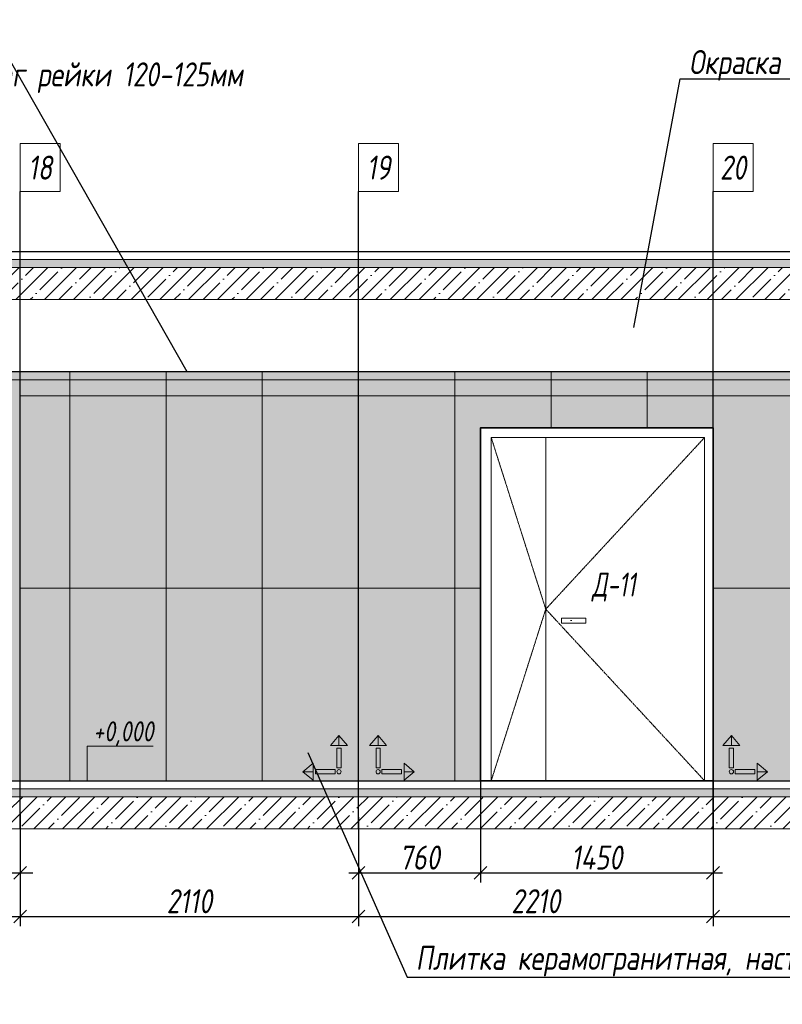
# Model space of a CAD drawing. Header units: millimetres. Extents: x -521669 to 178656, y -69521 to 560843.
# Tile 41 of 256: x -378878 to -374123, y 519117 to 525257. Entities that reach past the tile are written whole.
import ezdxf
from ezdxf import colors
from ezdxf.entities.mleader import LeaderData, LeaderLine
from ezdxf.math import Vec2, Vec3

# ---------------------------------------------------------------- set-up
doc = ezdxf.new("R2010")
doc.units = ezdxf.units.MM
doc.linetypes.add('( Hidden )', pattern=[0.375, 0.25, -0.125])
doc.linetypes.add('DASHDOT', pattern=[25.4, 12.7, -6.35, 0, -6.35])
doc.layers.get('Defpoints').update_dxf_attribs({"color": 31})
for name, color, linetype, lineweight in [('A-DETL-GENF', 7, 'Continuous', 5), ('dim_obm', 94, 'Continuous', 9), ('dim_pot', 183, 'Continuous', 9), ('dim_razv', 93, 'DASHDOT', 9), ('Двери', 7, 'Continuous', 5), ('Отделка стен', 253, 'Continuous', 0)]:
    doc.layers.add(name, color=color, linetype=linetype, lineweight=lineweight)
doc.layers.add('pol', color=7, linetype='Continuous', lineweight=15, true_color=0x738991)
doc.styles.add('fl_iso paper', font='isocpeur.ttf', dxfattribs={"width": 0.8, "oblique": 10})
doc.styles.add('In tre', font='isocpeur.ttf', dxfattribs={"width": 0.8, "oblique": 10})
doc.dimstyles.new('In tre 1_50', dxfattribs={"dimtxt": 150, "dimasz": 80, "dimexe": 60, "dimexo": 10, "dimgap": 20, "dimtad": 1, "dimdec": 0, "dimrnd": 5, "dimzin": 0, "dimdsep": 46, "dimtxsty": 'fl_iso paper', "dimblk": 'OBLIQUE', "dimcen": 0, "dimdle": 60, "dimadec": 0, "dimazin": 0, "dimtfac": 1, "dimtdec": 0, "dimtofl": 0, "dimtmove": 1, "dimatfit": 1, "dimfxl": 40, "dimtolj": 1, "dimtzin": 0, "dimarcsym": 1})
pattern_1 = [(352.5, (-495938.15, 509370.7), (100.42605, 107.2144), [0, -115.824, 0, -129.54, 0, -123.825]), (322.5, (-495938.15, 509370.7), (247.41986, 56.70328), [0, -62.484, 0, -104.394, 0, -40.005]), (282.5, (-496004.42, 509436.97), (168.0997, -167.48995), [0, -38.1, 0, -137.16, 0, -179.07]), (272.5, (-496004.42, 509436.97), (209.26523, -114.68433), [0, -19.05, 0, -89.916, 0, -102.87])]

# ---------------------------------------------------------------- blocks, each defined once
blk = doc.blocks.new('*U12265')
at = {"layer": 'A-DETL-GENF'}
h = blk.add_hatch(dxfattribs=at)
h.set_pattern_fill('ANSI35', color=256, scale=10, style=0)
h.set_pattern_definition([(45, (9262.95, 8e-11), (-44.9013, 44.9013), []), (45, (9307.85, 8e-11), (-44.9013, 44.9013), [79.375, -15.875, 0, -15.875])])
h.paths.add_polyline_path([(0, -100), (9683.4, -100), (9683.4, -50), (0, -50)])
h = blk.add_hatch(dxfattribs=at)
h.set_pattern_fill('ANSI35', color=256, scale=20, style=0)
h.set_pattern_definition([(45, (9262.95, 8e-11), (-89.8026, 89.8026), []), (45, (9352.75, 8e-11), (-89.8026, 89.8026), [158.75, -31.75, 0, -31.75])])
h.paths.add_polyline_path([(0, -300), (9683.4, -300), (9683.4, -100), (0, -100)])
at = {"lineweight": 13}
blk.add_lwpolyline([(0, -50), (9683.4, -50), (9683.4, 0), (0, 0)], close=True, dxfattribs=at)
at = {"lineweight": 30}
blk.add_lwpolyline([(0, 0), (9683.4, 0)], dxfattribs=at)
at = {"layer": 'A-DETL-GENF'}
for points in [[(0, -100), (9683.4, -100), (9683.4, -50), (0, -50)], [(0, -300), (9683.4, -300), (9683.4, -100), (0, -100)]]:
    blk.add_lwpolyline(points, close=True, dxfattribs=at)
blk = doc.blocks.new('_Oblique')
at = {"color": 0, "linetype": 'ByBlock', "lineweight": -2}
blk.add_line((-0.5, -0.5), (0.5, 0.5), dxfattribs=at)
blk = doc.blocks.new('*D12346')
at = {"layer": 'Defpoints', "color": 0, "linetype": 'ByBlock', "transparency": 16777216}
for p in [(-376004.8, 520534.5), (-374554.8, 520570.5), (-374554.8, 519936.8)]:
    blk.add_point(p, dxfattribs=at)
at = {"layer": 'dim_razv', "color": 0, "linetype": 'ByBlock', "lineweight": -2, "transparency": 16777216}
for p, q in [((-376004.8, 520524.5), (-376004.8, 519876.8)), ((-374554.8, 520560.5), (-374554.8, 519876.8)), ((-376064.8, 519936.8), (-374494.8, 519936.8))]:
    blk.add_line(p, q, dxfattribs=at)
at = {"layer": 'dim_razv', "color": 0, "linetype": 'ByBlock', "lineweight": -2, "transparency": 16777216, "xscale": 80, "yscale": 80, "zscale": 80, "rotation": 180}
blk.add_blockref('_Oblique', (-376004.8, 519936.8), dxfattribs=at)
at = {"layer": 'dim_razv', "color": 0, "linetype": 'ByBlock', "lineweight": -2, "transparency": 16777216, "xscale": 80, "yscale": 80, "zscale": 80}
blk.add_blockref('_Oblique', (-374554.8, 519936.8), dxfattribs=at)
at = {"layer": 'dim_razv', "color": 0, "linetype": 'ByBlock', "transparency": 16777216, "insert": (-375279.8, 520031.8), "char_height": 150, "attachment_point": 5, "style": 'fl_iso paper'}
blk.add_mtext('\\A1;1450', dxfattribs=at)
blk = doc.blocks.new('*D12312')
at = {"layer": 'Defpoints', "color": 0, "linetype": 'ByBlock', "transparency": 16777216}
for p in [(-378979.8, 520639.9), (-378874.8, 520314.8), (-378874.8, 519936.8)]:
    blk.add_point(p, dxfattribs=at)
at = {"layer": 'dim_razv', "color": 0, "linetype": 'ByBlock', "lineweight": -2, "transparency": 16777216}
for p, q in [((-378979.8, 520629.9), (-378979.8, 519876.8)), ((-378874.8, 520304.8), (-378874.8, 519876.8)), ((-378927.3, 519936.8), (-379329, 519716.8)), ((-378979.8, 519936.8), (-379059.8, 519936.8)), ((-378979.8, 519936.8), (-378874.8, 519936.8)), ((-378874.8, 519936.8), (-378794.8, 519936.8)), ((-379329, 519716.8), (-379599.5, 519716.8))]:
    blk.add_line(p, q, dxfattribs=at)
at = {"layer": 'dim_razv', "color": 0, "linetype": 'ByBlock', "lineweight": -2, "transparency": 16777216, "xscale": 80, "yscale": 80, "zscale": 80}
blk.add_blockref('_Oblique', (-378979.8, 519936.8), dxfattribs=at)
at = {"layer": 'dim_razv', "color": 0, "linetype": 'ByBlock', "lineweight": -2, "transparency": 16777216, "xscale": 80, "yscale": 80, "zscale": 80, "rotation": 180}
blk.add_blockref('_Oblique', (-378874.8, 519936.8), dxfattribs=at)
at = {"layer": 'dim_razv', "color": 0, "linetype": 'ByBlock', "transparency": 16777216, "insert": (-379464.2, 519811.8), "char_height": 150, "attachment_point": 5, "style": 'fl_iso paper'}
blk.add_mtext('\\A1;105', dxfattribs=at)
blk = doc.blocks.new('*D12367')
at = {"layer": 'Defpoints', "color": 0, "linetype": 'ByBlock', "transparency": 16777216}
for p in [(-376764.8, 520292.7), (-374554.8, 520211), (-374554.8, 519664.4)]:
    blk.add_point(p, dxfattribs=at)
at = {"layer": 'dim_razv', "color": 0, "linetype": 'ByBlock', "lineweight": -2, "transparency": 16777216}
for p, q in [((-376764.8, 520282.7), (-376764.8, 519604.4)), ((-374554.8, 520201), (-374554.8, 519604.4)), ((-376824.8, 519664.4), (-374494.8, 519664.4))]:
    blk.add_line(p, q, dxfattribs=at)
at = {"layer": 'dim_razv', "color": 0, "linetype": 'ByBlock', "lineweight": -2, "transparency": 16777216, "xscale": 80, "yscale": 80, "zscale": 80, "rotation": 180}
blk.add_blockref('_Oblique', (-376764.8, 519664.4), dxfattribs=at)
at = {"layer": 'dim_razv', "color": 0, "linetype": 'ByBlock', "lineweight": -2, "transparency": 16777216, "xscale": 80, "yscale": 80, "zscale": 80}
blk.add_blockref('_Oblique', (-374554.8, 519664.4), dxfattribs=at)
at = {"layer": 'dim_razv', "color": 0, "linetype": 'ByBlock', "transparency": 16777216, "insert": (-375659.8, 519759.4), "char_height": 150, "attachment_point": 5, "style": 'fl_iso paper'}
blk.add_mtext('\\A1;2210', dxfattribs=at)
blk = doc.blocks.new('*D12313')
at = {"layer": 'Defpoints', "color": 0, "linetype": 'ByBlock', "transparency": 16777216}
for p in [(-376004.8, 520534.5), (-376764.8, 520211), (-376004.8, 519936.8)]:
    blk.add_point(p, dxfattribs=at)
at = {"layer": 'dim_razv', "color": 0, "linetype": 'ByBlock', "lineweight": -2, "transparency": 16777216}
for p, q in [((-376004.8, 520524.5), (-376004.8, 519876.8)), ((-376764.8, 520201), (-376764.8, 519876.8)), ((-376824.8, 519936.8), (-375944.8, 519936.8))]:
    blk.add_line(p, q, dxfattribs=at)
at = {"layer": 'dim_razv', "color": 0, "linetype": 'ByBlock', "lineweight": -2, "transparency": 16777216, "xscale": 80, "yscale": 80, "zscale": 80, "rotation": 180}
blk.add_blockref('_Oblique', (-376764.8, 519936.8), dxfattribs=at)
at = {"layer": 'dim_razv', "color": 0, "linetype": 'ByBlock', "lineweight": -2, "transparency": 16777216, "xscale": 80, "yscale": 80, "zscale": 80}
blk.add_blockref('_Oblique', (-376004.8, 519936.8), dxfattribs=at)
at = {"layer": 'dim_razv', "color": 0, "linetype": 'ByBlock', "transparency": 16777216, "insert": (-376384.8, 520031.8), "char_height": 150, "attachment_point": 5, "style": 'fl_iso paper'}
blk.add_mtext('\\A1;760', dxfattribs=at)
blk = doc.blocks.new('*D12368')
at = {"layer": 'Defpoints', "color": 0, "linetype": 'ByBlock', "transparency": 16777216}
for p in [(-374554.8, 520272.7), (-372444.8, 520211), (-372444.8, 519664.4)]:
    blk.add_point(p, dxfattribs=at)
at = {"layer": 'dim_razv', "color": 0, "linetype": 'ByBlock', "lineweight": -2, "transparency": 16777216}
for p, q in [((-374554.8, 520262.7), (-374554.8, 519604.4)), ((-372444.8, 520201), (-372444.8, 519604.4)), ((-374614.8, 519664.4), (-372384.8, 519664.4))]:
    blk.add_line(p, q, dxfattribs=at)
at = {"layer": 'dim_razv', "color": 0, "linetype": 'ByBlock', "lineweight": -2, "transparency": 16777216, "xscale": 80, "yscale": 80, "zscale": 80, "rotation": 180}
blk.add_blockref('_Oblique', (-374554.8, 519664.4), dxfattribs=at)
at = {"layer": 'dim_razv', "color": 0, "linetype": 'ByBlock', "lineweight": -2, "transparency": 16777216, "xscale": 80, "yscale": 80, "zscale": 80}
blk.add_blockref('_Oblique', (-372444.8, 519664.4), dxfattribs=at)
at = {"layer": 'dim_razv', "color": 0, "linetype": 'ByBlock', "transparency": 16777216, "insert": (-373499.8, 519759.4), "char_height": 150, "attachment_point": 5, "style": 'fl_iso paper'}
blk.add_mtext('\\A1;2110', dxfattribs=at)
blk = doc.blocks.new('*D12369')
at = {"layer": 'Defpoints', "color": 0, "linetype": 'ByBlock', "transparency": 16777216}
for p in [(-378874.8, 520314.8), (-381084.8, 520211), (-378874.8, 519664.4)]:
    blk.add_point(p, dxfattribs=at)
at = {"layer": 'dim_razv', "color": 0, "linetype": 'ByBlock', "lineweight": -2, "transparency": 16777216}
for p, q in [((-378874.8, 520304.8), (-378874.8, 519604.4)), ((-381084.8, 520201), (-381084.8, 519604.4)), ((-381144.8, 519664.4), (-378814.8, 519664.4))]:
    blk.add_line(p, q, dxfattribs=at)
at = {"layer": 'dim_razv', "color": 0, "linetype": 'ByBlock', "lineweight": -2, "transparency": 16777216, "xscale": 80, "yscale": 80, "zscale": 80, "rotation": 180}
blk.add_blockref('_Oblique', (-381084.8, 519664.4), dxfattribs=at)
at = {"layer": 'dim_razv', "color": 0, "linetype": 'ByBlock', "lineweight": -2, "transparency": 16777216, "xscale": 80, "yscale": 80, "zscale": 80}
blk.add_blockref('_Oblique', (-378874.8, 519664.4), dxfattribs=at)
at = {"layer": 'dim_razv', "color": 0, "linetype": 'ByBlock', "transparency": 16777216, "insert": (-379979.8, 519759.4), "char_height": 150, "attachment_point": 5, "style": 'fl_iso paper'}
blk.add_mtext('\\A1;2210', dxfattribs=at)
blk = doc.blocks.new('*D12314')
at = {"layer": 'Defpoints', "color": 0, "linetype": 'ByBlock', "transparency": 16777216}
for p in [(-378874.8, 520314.8), (-376764.8, 520292.7), (-376764.8, 519664.4)]:
    blk.add_point(p, dxfattribs=at)
at = {"layer": 'dim_razv', "color": 0, "linetype": 'ByBlock', "lineweight": -2, "transparency": 16777216}
for p, q in [((-378874.8, 520304.8), (-378874.8, 519604.4)), ((-376764.8, 520282.7), (-376764.8, 519604.4)), ((-378934.8, 519664.4), (-376704.8, 519664.4))]:
    blk.add_line(p, q, dxfattribs=at)
at = {"layer": 'dim_razv', "color": 0, "linetype": 'ByBlock', "lineweight": -2, "transparency": 16777216, "xscale": 80, "yscale": 80, "zscale": 80, "rotation": 180}
blk.add_blockref('_Oblique', (-378874.8, 519664.4), dxfattribs=at)
at = {"layer": 'dim_razv', "color": 0, "linetype": 'ByBlock', "lineweight": -2, "transparency": 16777216, "xscale": 80, "yscale": 80, "zscale": 80}
blk.add_blockref('_Oblique', (-376764.8, 519664.4), dxfattribs=at)
at = {"layer": 'dim_razv', "color": 0, "linetype": 'ByBlock', "transparency": 16777216, "insert": (-377819.8, 519759.4), "char_height": 150, "attachment_point": 5, "style": 'fl_iso paper'}
blk.add_mtext('\\A1;2110', dxfattribs=at)
blk = doc.blocks.new('1')
at = {"layer": 'pol', "linetype": 'ByBlock'}
h = blk.add_hatch(color=1, dxfattribs=at)
h.paths.add_polyline_path([(35776.4, 73135.4), (35803.1, 73135.4), (35803.1, 73259), (35776.4, 73259)])
h.paths.add_polyline_path([(35789.8, 73274.6), (35843.2, 73274.6), (35789.8, 73338.2)])
h.paths.add_polyline_path([(35789.8, 73274.6), (35736.3, 73274.6), (35789.8, 73338.2)])
edge = h.paths.add_edge_path()
edge.add_arc((35789.8, 73110.5), 13.4, 0, 360)
h = blk.add_hatch(color=1, dxfattribs=at)
h.paths.add_polyline_path([(35813.3, 73097.1), (35813.3, 73123.9), (35936.9, 73123.9), (35936.9, 73097.1)])
h.paths.add_polyline_path([(35952.5, 73110.5), (35952.5, 73164), (36016.1, 73110.5)])
h.paths.add_polyline_path([(35952.5, 73110.5), (35952.5, 73057), (36016.1, 73110.5)])
at = {"layer": 'pol', "color": 1, "linetype": 'ByBlock'}
for points in [[(35789.8, 73274.6), (35736.3, 73274.6), (35789.8, 73338.2), (35789.8, 73274.6)], [(35789.8, 73274.6), (35843.2, 73274.6), (35789.8, 73338.2), (35789.8, 73274.6)], [(35952.5, 73110.5), (35952.5, 73164), (36016.1, 73110.5), (35952.5, 73110.5)], [(35952.5, 73110.5), (35952.5, 73057), (36016.1, 73110.5), (35952.5, 73110.5)]]:
    blk.add_lwpolyline(points, dxfattribs=at)
for points in [[(35776.4, 73135.4), (35803.1, 73135.4), (35803.1, 73259), (35776.4, 73259)], [(35813.3, 73097.1), (35813.3, 73123.9), (35936.9, 73123.9), (35936.9, 73097.1)]]:
    blk.add_lwpolyline(points, close=True, dxfattribs=at)
blk.add_circle((35789.8, 73110.5), 13.4, dxfattribs=at)
blk = doc.blocks.new('*U12266')
at = {"layer": 'dim_razv', "true_color": 0xffffff, "transparency": 33554559}
h = blk.add_hatch(color=7, dxfattribs=at)
h.dxf.hatch_style = 1
h.paths.add_polyline_path([(0, 0), (8640, 0), (8640, 50), (0, 50)])
at = {"lineweight": 20, "transparency": 33554559}
blk.add_lwpolyline([(0, 0), (8640, 0), (8640, 50), (0, 50)], close=True, dxfattribs=at)

msp = doc.modelspace()

# ---------------------------------------------------------------- hatches: boundary and pattern name
at = {"layer": 'dim_obm', "true_color": 0x000000}
msp.add_hatch(color=18, dxfattribs=at).paths.add_polyline_path([(-378388.8, 520579), (-378456.8, 520511), (-378524.8, 520579), (-378513.3, 520590.5), (-378456.8, 520534.1), (-378400.3, 520590.5)], flags=0)
at = {"layer": 'dim_razv', "true_color": 0xeceae4, "transparency": 33554687}
h = msp.add_hatch(dxfattribs=at)
h.set_pattern_fill('AR-SAND', color=254, scale=3, angle=315)
h.set_pattern_definition([(352.5, (120932.77, 565111.62), (100.426047, 107.214405), [0, -115.824, 0, -129.54, 0, -123.825]), (322.5, (120932.77, 565111.62), (247.419855, 56.70328), [0, -62.484, 0, -104.394, 0, -40.005]), (282.5, (120866.5, 565177.9), (168.099694, -167.489948), [0, -38.1, 0, -137.16, 0, -179.07]), (272.5, (120866.5, 565177.9), (209.265234, -114.68433), [0, -19.05, 0, -89.916, 0, -102.87])])
h.paths.add_polyline_path([(-381084.8, 520511), (-372444.8, 520511), (-372444.8, 523061), (-381084.8, 523061)])
h.paths.add_polyline_path([(-380379.2, 523057.8), (-378979.8, 523061), (-378979.8, 520511), (-380379.2, 520511)])
h.paths.add_polyline_path([(-374554.8, 522711), (-376004.8, 522711), (-376004.8, 520511), (-374554.8, 520511)])
at = {"layer": 'dim_razv', "true_color": 0xcccccc}
h = msp.add_hatch(dxfattribs=at)
h.set_pattern_fill('AR-SAND', color=254, scale=3, angle=315)
h.set_pattern_definition(pattern_1)
h.paths.add_polyline_path([(-375498.5, 521524.3), (-375348.5, 521524.3), (-375348.5, 521494.3), (-375498.5, 521494.3)])
h = msp.add_hatch(dxfattribs=at)
h.set_pattern_fill('AR-SAND', color=254, scale=3, angle=315)
h.set_pattern_definition(pattern_1)
h.paths.add_polyline_path([(-375498.5, 521524.3), (-375348.5, 521524.3), (-375348.5, 521494.3), (-375498.5, 521494.3)])
h = msp.add_hatch(dxfattribs=at)
h.set_pattern_fill('AR-SAND', color=254, scale=3, angle=315)
h.set_pattern_definition(pattern_1)
h.paths.add_polyline_path([(-375498.5, 521524.3), (-375348.5, 521524.3), (-375348.5, 521494.3), (-375498.5, 521494.3)])
h = msp.add_hatch(dxfattribs=at)
h.set_pattern_fill('AR-SAND', color=254, scale=3, angle=315)
h.set_pattern_definition(pattern_1)
h.paths.add_polyline_path([(-375498.5, 521524.3), (-375348.5, 521524.3), (-375348.5, 521494.3), (-375498.5, 521494.3)])

# ---------------------------------------------------------------- linework, layer by layer
at = {"lineweight": 30}
for points in [[(-378874.8, 520211), (-378874.8, 524184.5)], [(-378874.8, 520211), (-378874.8, 524184.5)], [(-376764.8, 520211), (-376764.8, 524184.5)], [(-376764.8, 520211), (-376764.8, 524184.5)], [(-374554.8, 520211), (-374554.8, 524184.5)], [(-374554.8, 520211), (-374554.8, 524184.5)]]:
    msp.add_lwpolyline(points, dxfattribs=at)
msp.add_lwpolyline([(-381084.8, 520511), (-372444.8, 520511), (-372444.8, 523061), (-381084.8, 523061)], close=True)
at = {"lineweight": 35}
msp.add_lwpolyline([(-374554.8, 522711), (-376004.8, 522711), (-376004.8, 520511), (-374554.8, 520511)], close=True, dxfattribs=at)
at = {"lineweight": 13}
for points in [[(-374607.7, 522651), (-375937.7, 522651), (-375937.7, 520511), (-374607.7, 520511)], [(-374607.7, 522651), (-375937.7, 522651), (-375937.7, 520511), (-374607.7, 520511)], [(-374607.7, 522651), (-375937.7, 522651), (-375937.7, 520511), (-374607.7, 520511)], [(-374607.7, 522651), (-375937.7, 522651), (-375937.7, 520511), (-374607.7, 520511)], [(-375937.7, 522651), (-374607.7, 522651), (-374607.7, 520511), (-375937.7, 520511)], [(-375498.5, 521524.3), (-375348.5, 521524.3), (-375348.5, 521494.3), (-375498.5, 521494.3)], [(-375498.5, 521524.3), (-375348.5, 521524.3), (-375348.5, 521494.3), (-375498.5, 521494.3)], [(-375498.5, 521524.3), (-375348.5, 521524.3), (-375348.5, 521494.3), (-375498.5, 521494.3)], [(-375498.5, 521524.3), (-375348.5, 521524.3), (-375348.5, 521494.3), (-375498.5, 521494.3)]]:
    msp.add_lwpolyline(points, close=True, dxfattribs=at)
at = {"linetype": '( Hidden )', "lineweight": 13, "ltscale": 10}
for points in [[(-375937.7, 522651), (-375597.7, 521581), (-375937.7, 520511)], [(-375937.7, 522651), (-375597.7, 521581), (-375937.7, 520511)], [(-375937.7, 522651), (-375597.7, 521581), (-375937.7, 520511)], [(-375937.7, 522651), (-375597.7, 521581), (-375937.7, 520511)], [(-374607.7, 522651), (-375597.7, 521581), (-374607.7, 520511)], [(-374607.7, 522651), (-375597.7, 521581), (-374607.7, 520511)], [(-374607.7, 522651), (-375597.7, 521581), (-374607.7, 520511)], [(-374607.7, 522651), (-375597.7, 521581), (-374607.7, 520511)]]:
    msp.add_lwpolyline(points, dxfattribs=at)
at = {"lineweight": 13}
msp.add_lwpolyline([(-375597.7, 522651), (-375597.7, 520511)], dxfattribs=at)
msp.add_lwpolyline([(-375597.7, 522651), (-375597.7, 520511)], dxfattribs=at)
msp.add_lwpolyline([(-375597.7, 522651), (-375597.7, 520511)], dxfattribs=at)
msp.add_lwpolyline([(-375597.7, 522651), (-375597.7, 520511)], dxfattribs=at)
at = {"layer": 'dim_obm', "color": 18, "true_color": 0x000000}
msp.add_lwpolyline([(-378456.8, 520511), (-378456.8, 520591), (-378456.8, 520726.4), (-378045.9, 520726.4)], dxfattribs=at)
at = {"layer": 'dim_pot', "color": 10, "lineweight": 0}
for points in [[(-378874.8, 524484.5), (-378624.8, 524484.5), (-378624.8, 524184.5), (-378874.8, 524184.5)], [(-378874.8, 524484.5), (-378624.8, 524484.5), (-378624.8, 524184.5), (-378874.8, 524184.5)], [(-376764.8, 524484.5), (-376514.8, 524484.5), (-376514.8, 524184.5), (-376764.8, 524184.5)], [(-376764.8, 524484.5), (-376514.8, 524484.5), (-376514.8, 524184.5), (-376764.8, 524184.5)], [(-374554.8, 524484.5), (-374304.8, 524484.5), (-374304.8, 524184.5), (-374554.8, 524184.5)], [(-374554.8, 524484.5), (-374304.8, 524484.5), (-374304.8, 524184.5), (-374554.8, 524184.5)]]:
    msp.add_lwpolyline(points, close=True, dxfattribs=at)
at = {"layer": 'Отделка стен', "transparency": 33554687}
for points in [[(-378874.8, 523061), (-378874.8, 522911), (-378564.8, 522911), (-378564.8, 523061)], [(-378564.8, 523061), (-378564.8, 522911), (-377964.8, 522911), (-377964.8, 523061)], [(-377964.8, 523061), (-377964.8, 522911), (-377364.8, 522911), (-377364.8, 523061)], [(-377364.8, 523061), (-377364.8, 522911), (-376764.8, 522911), (-376764.8, 523061)], [(-376764.8, 523061), (-376764.8, 522911), (-376164.8, 522911), (-376164.8, 523061)], [(-376164.8, 523061), (-376164.8, 522911), (-375564.8, 522911), (-375564.8, 523061)], [(-375564.8, 523061), (-375564.8, 522911), (-374964.8, 522911), (-374964.8, 523061)], [(-374964.8, 523061), (-374964.8, 522911), (-374554.8, 522911), (-374554.8, 523061)], [(-374554.8, 523061), (-374554.8, 522911), (-373954.8, 522911), (-373954.8, 523061)], [(-378874.8, 522911), (-378874.8, 521711), (-378564.8, 521711), (-378564.8, 522911)], [(-378564.8, 522911), (-378564.8, 521711), (-377964.8, 521711), (-377964.8, 522911)], [(-377964.8, 522911), (-377964.8, 521711), (-377364.8, 521711), (-377364.8, 522911)], [(-377364.8, 522911), (-377364.8, 521711), (-376764.8, 521711), (-376764.8, 522911)], [(-376764.8, 522911), (-376764.8, 521711), (-376164.8, 521711), (-376164.8, 522911)], [(-376164.8, 522911), (-376164.8, 521711), (-376004.8, 521711), (-376004.8, 522711), (-375564.8, 522711), (-375564.8, 522911)], [(-375564.8, 522911), (-375564.8, 522711), (-374964.8, 522711), (-374964.8, 522911)], [(-374964.8, 522911), (-374964.8, 522711), (-374554.8, 522711), (-374554.8, 522911)], [(-374554.8, 522911), (-374554.8, 521711), (-373954.8, 521711), (-373954.8, 522911)], [(-378874.8, 521711), (-378874.8, 520511), (-378564.8, 520511), (-378564.8, 521711)], [(-378564.8, 521711), (-378564.8, 520511), (-377964.8, 520511), (-377964.8, 521711)], [(-377964.8, 521711), (-377964.8, 520511), (-377364.8, 520511), (-377364.8, 521711)], [(-377364.8, 521711), (-377364.8, 520511), (-376764.8, 520511), (-376764.8, 521711)], [(-376764.8, 521711), (-376764.8, 520511), (-376164.8, 520511), (-376164.8, 521711)], [(-376164.8, 521711), (-376164.8, 520511), (-376004.8, 520511), (-376004.8, 521711)], [(-374554.8, 521711), (-374554.8, 520511), (-373954.8, 520511), (-373954.8, 521711)]]:
    msp.add_lwpolyline(points, close=True, dxfattribs=at)

# ---------------------------------------------------------------- block references
for name, p in [('*U12265', (-381707.7, 523811)), ('*U12266', (-381084.8, 523011)), ('*U12265', (-381707.7, 520511))]:
    msp.add_blockref(name, p)
at = {"linetype": 'ByBlock', "yscale": 0.9938708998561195, "zscale": 0.9938708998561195}
for p, xscale in [((-341316.4, 447904.6), -0.9938708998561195), ((-412213.2, 447904.6), 0.9938708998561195), ((-410010.8, 447904.6), 0.9938708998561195)]:
    msp.add_blockref('1', p, dxfattribs=dict(at, xscale=xscale))

# ---------------------------------------------------------------- texts
at = {"layer": 'dim_obm', "color": 18, "true_color": 0x000000, "insert": (-378418.4, 520727.3), "char_height": 125, "attachment_point": 7, "line_spacing_factor": 0.666667, "style": 'fl_iso paper'}
msp.add_mtext('+0,000', dxfattribs=at)
at = {"layer": 'dim_pot', "color": 10, "lineweight": 0, "char_height": 150, "attachment_point": 5, "style": 'fl_iso paper'}
for s, insert in [('18', (-378749.8, 524334.5)), ('19', (-376639.8, 524334.5)), ('20', (-374429.8, 524334.5))]:
    msp.add_mtext_dynamic_manual_height_columns(s, width=190.261, gutter_width=1350, heights=[0], dxfattribs=dict(at, insert=insert))
at = {"layer": 'Двери', "lineweight": 0, "insert": (-375173.4, 521718.7), "char_height": 150, "attachment_point": 5, "style": 'fl_iso paper'}
msp.add_mtext_dynamic_manual_height_columns('{\\W0.7;Д-11}', width=190.261, gutter_width=1350, heights=[0], dxfattribs=at)

# ---------------------------------------------------------------- dimensions: what is measured, and where the dimension line sits
at = {"layer": 'dim_razv', "color": 18, "linetype": 'ByBlock', "true_color": 0x000000}
dim = msp.add_linear_dim(base=(-378874.8, 519936.8), p1=(-378979.8, 520639.9), p2=(-378874.8, 520314.8), dimstyle='In tre 1_50', dxfattribs=at)
dim.commit()
dim.dimension.update_dxf_attribs({"geometry": '*D12312', "text_midpoint": (-379349, 519716.8), "dimtype": 160})
for base, p1, p2, picture, middle in [((-376004.8, 519936.8), (-376764.8, 520211), (-376004.8, 520534.5), '*D12313', (-376384.8, 520031.8)), ((-374554.8, 519936.8), (-376004.8, 520534.5), (-374554.8, 520570.5), '*D12346', (-375279.8, 520031.8)), ((-378874.8, 519664.4), (-381084.8, 520211), (-378874.8, 520314.8), '*D12369', (-379979.8, 519759.4)), ((-376764.8, 519664.4), (-378874.8, 520314.8), (-376764.8, 520292.7), '*D12314', (-377819.8, 519759.4)), ((-374554.8, 519664.4), (-376764.8, 520292.7), (-374554.8, 520211), '*D12367', (-375659.8, 519759.4)), ((-372444.8, 519664.4), (-374554.8, 520272.7), (-372444.8, 520211), '*D12368', (-373499.8, 519759.4))]:
    dim = msp.add_linear_dim(base=base, p1=p1, p2=p2, dimstyle='In tre 1_50', dxfattribs=at)
    dim.commit()
    dim.dimension.update_dxf_attribs({"geometry": picture, "text_midpoint": middle})

# ---------------------------------------------------------------- leaders
at = {"layer": 'dim_razv', "color": 0, "linetype": 'ByBlock'}
ml = msp.add_multileader_mtext('Standard', dxfattribs=at)
ml.set_content('Потолок подвесной, реечный\\Pрейка 50х50 белого цвета, шаг рейки 120-125мм', style='In tre')
ml.set_leader_properties()
ml.build(insert=Vec2(0, 0))
ml.multileader.update_dxf_attribs({"text_left_attachment_type": 6, "text_right_attachment_type": 6, "dogleg_length": 1, "arrow_head_size": 0, "scale": 50})
ctx = ml.context
ctx.base_point, ctx.scale, ctx.char_height, ctx.arrow_head_size, ctx.landing_gap_size, ctx.plane_origin = Vec3(-360037, 525045.8), 50, 150, 0, 4.5, Vec3(-367470.9, 523251.2)
ctx.left_attachment, ctx.right_attachment, ctx.text_align_type = 6, 6, 2
notes = []
notes.append((ctx, [(0, (1, 1, 0), (-360087, 525045.8), (1, 0), 50, [(0, [(-361358.5, 522811), (-360006.5, 523061)], 0, [])])]))
ctx.mtext.insert, ctx.mtext.width, ctx.mtext.defined_height, ctx.mtext.alignment, ctx.mtext.flow_direction = Vec3(-357839.6, 525240.8), 2509.515, 696.6, 3, 5
ml = msp.add_multileader_mtext('Standard', dxfattribs=at)
ml.set_content('Потолок подвесной, реечный\\Pрейка 50х50 белого цвета, шаг рейки 120-125мм', style='In tre')
ml.set_leader_properties()
ml.build(insert=Vec2(0, 0))
ml.multileader.update_dxf_attribs({"text_left_attachment_type": 6, "text_right_attachment_type": 6, "dogleg_length": 1, "arrow_head_size": 0, "scale": 50})
ctx = ml.context
ctx.base_point, ctx.scale, ctx.char_height, ctx.arrow_head_size, ctx.landing_gap_size, ctx.plane_origin = Vec3(-381214.1, 525045.8), 50, 150, 0, 4.5, Vec3(-371578.4, 523251.2)
ctx.left_attachment, ctx.right_attachment = 6, 6
notes.append((ctx, [(0, (1, 1, 0), (-378962.2, 525045.8), (-1, 0), 50, [(1, [(-377833, 523061)], 0, [])])]))
ctx.mtext.insert, ctx.mtext.width, ctx.mtext.defined_height, ctx.mtext.flow_direction = Vec3(-381209.6, 525240.8), 2509.515, 696.6, 5
ml = msp.add_multileader_mtext('Standard', dxfattribs=at)
ml.set_content('Окраска запотолочного пространства в белый цвет RAL9016', style='In tre')
ml.set_leader_properties()
ml.build(insert=Vec2(0, 0))
ml.multileader.update_dxf_attribs({"text_left_attachment_type": 6, "text_right_attachment_type": 6, "dogleg_length": 1, "arrow_head_size": 0, "scale": 50})
ctx = ml.context
ctx.base_point, ctx.scale, ctx.char_height, ctx.arrow_head_size, ctx.landing_gap_size, ctx.plane_origin = Vec3(-367167.1, 524887.3), 50, 150, 0, 4.5, Vec3(-369056.2, 521196.7)
ctx.left_attachment, ctx.right_attachment, ctx.text_align_type = 6, 6, 2
notes.append((ctx, [(0, (1, 1, 0), (-364171.6, 524887.3), (-1, 0), 50, [(0, [(-363881.3, 523197.3)], 0, [])])]))
ctx.mtext.insert, ctx.mtext.width, ctx.mtext.alignment, ctx.mtext.flow_direction = Vec3(-364226.1, 525067.3), 3148.852, 3, 5
ml = msp.add_multileader_mtext('Standard', dxfattribs=at)
ml.set_content('Потолок подвесной, реечный\\Pрейка 50х50 белого цвета, шаг рейки 120-125мм', style='In tre')
ml.set_leader_properties()
ml.build(insert=Vec2(0, 0))
ml.multileader.update_dxf_attribs({"text_left_attachment_type": 6, "text_right_attachment_type": 6, "dogleg_length": 1, "arrow_head_size": 0, "scale": 50})
ctx = ml.context
ctx.base_point, ctx.scale, ctx.char_height, ctx.arrow_head_size, ctx.landing_gap_size, ctx.plane_origin = Vec3(-450441.9, 524872.2), 50, 150, 0, 4.5, Vec3(-443194.8, 523077.7)
ctx.left_attachment, ctx.right_attachment = 6, 6
notes.append((ctx, [(0, (1, 1, 0), (-448190, 524872.2), (-1, 0), 50, [(1, [(-447851.7, 522961)], 0, [])])]))
ctx.mtext.insert, ctx.mtext.width, ctx.mtext.defined_height, ctx.mtext.flow_direction = Vec3(-450437.4, 525067.2), 2509.515, 696.6, 5
ml = msp.add_multileader_mtext('Standard', dxfattribs=at)
ml.set_content('Потолок подвесной, реечный\\Pрейка 50х50 белого цвета, шаг рейки 120-125мм', style='In tre')
ml.set_leader_properties()
ml.build(insert=Vec2(0, 0))
ml.multileader.update_dxf_attribs({"text_left_attachment_type": 6, "text_right_attachment_type": 6, "dogleg_length": 1, "arrow_head_size": 0, "scale": 50})
ctx = ml.context
ctx.base_point, ctx.scale, ctx.char_height, ctx.arrow_head_size, ctx.landing_gap_size, ctx.plane_origin = Vec3(-424888.4, 524879.1), 50, 150, 0, 4.5, Vec3(-416291.3, 523084.6)
ctx.left_attachment, ctx.right_attachment = 6, 6
notes.append((ctx, [(0, (1, 1, 0), (-422636.5, 524879.1), (-1, 0), 50, [(1, [(-422056.2, 522961)], 0, [])])]))
ctx.mtext.insert, ctx.mtext.width, ctx.mtext.defined_height, ctx.mtext.flow_direction = Vec3(-424883.9, 525074.1), 2509.515, 696.6, 5
ml = msp.add_multileader_mtext('Standard', dxfattribs=at)
ml.set_content('Окраска запотолочного пространства в белый цвет RAL9016', style='In tre')
ml.set_leader_properties()
ml.build(insert=Vec2(0, 0))
ml.multileader.update_dxf_attribs({"text_left_attachment_type": 6, "text_right_attachment_type": 6, "dogleg_length": 1, "arrow_head_size": 0, "scale": 50})
ctx = ml.context
ctx.base_point, ctx.scale, ctx.char_height, ctx.arrow_head_size, ctx.landing_gap_size, ctx.plane_origin = Vec3(-374709.1, 524887.3), 50, 150, 0, 4.5, Vec3(-369874.6, 521196.7)
ctx.left_attachment, ctx.right_attachment = 6, 6
notes.append((ctx, [(0, (1, 1, 0), (-374759.1, 524887.3), (1, 0), 50, [(0, [(-375049.5, 523337.7)], 0, [])])]))
ctx.mtext.insert, ctx.mtext.width, ctx.mtext.flow_direction = Vec3(-374704.6, 525067.3), 3148.852, 5
ml = msp.add_multileader_mtext('Standard', dxfattribs=at)
ml.set_content('Окраска запотолочного пространства в белый цвет RAL9016', style='In tre')
ml.set_leader_properties()
ml.build(insert=Vec2(0, 0))
ml.multileader.update_dxf_attribs({"text_left_attachment_type": 6, "text_right_attachment_type": 6, "dogleg_length": 1, "arrow_head_size": 0, "scale": 50})
ctx = ml.context
ctx.base_point, ctx.scale, ctx.char_height, ctx.arrow_head_size, ctx.landing_gap_size, ctx.plane_origin = Vec3(-442382, 524790.7), 50, 150, 0, 4.5, Vec3(-438847.5, 521100.1)
ctx.left_attachment, ctx.right_attachment = 6, 6
notes.append((ctx, [(0, (1, 1, 0), (-442432, 524790.7), (1, 0), 50, [(0, [(-442722.4, 523323.2)], 0, [])])]))
ctx.mtext.insert, ctx.mtext.width, ctx.mtext.flow_direction = Vec3(-442377.5, 524970.7), 3148.852, 5
ml = msp.add_multileader_mtext('Standard', dxfattribs=at)
ml.set_content('Окраска запотолочного пространства в белый цвет RAL9016', style='In tre')
ml.set_leader_properties()
ml.build(insert=Vec2(0, 0))
ml.multileader.update_dxf_attribs({"text_left_attachment_type": 6, "text_right_attachment_type": 6, "dogleg_length": 1, "arrow_head_size": 0, "scale": 50})
ctx = ml.context
ctx.base_point, ctx.scale, ctx.char_height, ctx.arrow_head_size, ctx.landing_gap_size, ctx.plane_origin = Vec3(-414549, 524790.7), 50, 150, 0, 4.5, Vec3(-409664.4, 521100.1)
ctx.left_attachment, ctx.right_attachment = 6, 6
notes.append((ctx, [(0, (1, 1, 0), (-414599, 524790.7), (1, 0), 50, [(0, [(-414889.3, 523323.2)], 0, [])])]))
ctx.mtext.insert, ctx.mtext.width, ctx.mtext.flow_direction = Vec3(-414544.5, 524970.7), 3148.852, 5
ml = msp.add_multileader_mtext('Standard', dxfattribs=at)
ml.set_content('Решетка вентиляционная декоративная 850х400 в цвет стен', style='In tre')
ml.set_leader_properties()
ml.build(insert=Vec2(0, 0))
ml.multileader.update_dxf_attribs({"text_left_attachment_type": 6, "text_right_attachment_type": 6, "dogleg_length": 1, "arrow_head_size": 0, "scale": 50})
ctx = ml.context
ctx.base_point, ctx.scale, ctx.char_height, ctx.arrow_head_size, ctx.landing_gap_size, ctx.plane_origin = Vec3(-446744, 524541.3), 50, 150, 0, 4.5, Vec3(-438192, 522453.5)
ctx.left_attachment, ctx.right_attachment = 6, 6
notes.append((ctx, [(0, (1, 1, 0), (-443836.6, 524541.3), (-1, 0), 50, [(1, [(-443117, 523211)], 0, [])])]))
ctx.mtext.insert, ctx.mtext.width, ctx.mtext.defined_height, ctx.mtext.flow_direction = Vec3(-446739.5, 524736.3), 2996.732, 696.6, 5
ml = msp.add_multileader_mtext('Standard', dxfattribs=at)
ml.set_content('Плитка керамогранитная, настенная, размер плитки 600х1200мм, расположить вертикально', style='In tre')
ml.set_leader_properties()
ml.build(insert=Vec2(0, 0))
ml.multileader.update_dxf_attribs({"text_left_attachment_type": 6, "text_right_attachment_type": 6, "dogleg_length": 1, "arrow_head_size": 0, "scale": 50})
ctx = ml.context
ctx.base_point, ctx.scale, ctx.char_height, ctx.arrow_head_size, ctx.landing_gap_size, ctx.plane_origin = Vec3(-437145.8, 524465.4), 50, 150, 0, 4.5, Vec3(-436531.7, 524345)
ctx.left_attachment, ctx.right_attachment = 6, 6
notes.append((ctx, [(1, (1, 1, 0), (-437195.8, 524465.4), (1, 0), 50, [(1, [(-437763, 522771.6)], 0, [])])]))
ctx.mtext.insert, ctx.mtext.width, ctx.mtext.defined_height, ctx.mtext.flow_direction = Vec3(-437141.3, 524660.4), 3060.297, 696.6, 5
ml = msp.add_multileader_mtext('Standard', dxfattribs=at)
ml.set_content('Плитка керамогранитная, настенная, размер плитки 600х1200мм, расположить вертикально', style='In tre')
ml.set_leader_properties()
ml.build(insert=Vec2(0, 0))
ml.multileader.update_dxf_attribs({"text_left_attachment_type": 6, "text_right_attachment_type": 6, "dogleg_length": 1, "arrow_head_size": 0, "scale": 50})
ctx = ml.context
ctx.base_point, ctx.scale, ctx.char_height, ctx.arrow_head_size, ctx.landing_gap_size, ctx.plane_origin = Vec3(-421125, 524465.4), 50, 150, 0, 4.5, Vec3(-419160.9, 524345)
ctx.left_attachment, ctx.right_attachment = 6, 6
notes.append((ctx, [(1, (1, 1, 0), (-421175, 524465.4), (1, 0), 50, [(1, [(-421742.2, 522771.6)], 0, [])])]))
ctx.mtext.insert, ctx.mtext.width, ctx.mtext.defined_height, ctx.mtext.flow_direction = Vec3(-421120.5, 524660.4), 3060.297, 696.6, 5
ml = msp.add_multileader_mtext('Standard', dxfattribs=at)
ml.set_content('Розетка для уборочного инвентаря, \\Pв цвет стен', style='In tre')
ml.set_leader_properties()
ml.build(insert=Vec2(0, 0))
ml.multileader.update_dxf_attribs({"text_left_attachment_type": 6, "text_right_attachment_type": 6, "dogleg_length": 1, "arrow_head_size": 0, "scale": 50})
ctx = ml.context
ctx.base_point, ctx.scale, ctx.char_height, ctx.arrow_head_size, ctx.landing_gap_size, ctx.plane_origin = Vec3(-447508.1, 519379.8), 50, 150, 0, 4.5, Vec3(-445697.2, 519165.9)
ctx.left_attachment, ctx.right_attachment = 6, 6
notes.append((ctx, [(0, (1, 1, 0), (-444672, 519379.8), (-1, 0), 50, [(1, [(-444060.6, 520761)], 0, [])])]))
ctx.mtext.insert, ctx.mtext.width, ctx.mtext.defined_height, ctx.mtext.flow_direction = Vec3(-447503.6, 519559.8), 3060.297, 696.6, 5
ml = msp.add_multileader_mtext('Standard', dxfattribs=at)
ml.set_content('Плитка керамогранитная, настенная, размер плитки 600х1200мм, расположить вертикально', style='In tre')
ml.set_leader_properties()
ml.build(insert=Vec2(0, 0))
ml.multileader.update_dxf_attribs({"text_left_attachment_type": 6, "text_right_attachment_type": 6, "dogleg_length": 1, "arrow_head_size": 0, "scale": 50})
ctx = ml.context
ctx.base_point, ctx.scale, ctx.char_height, ctx.arrow_head_size, ctx.landing_gap_size, ctx.plane_origin = Vec3(-414459.9, 519286.3), 50, 150, 0, 4.5, Vec3(-408360.9, 519165.9)
ctx.left_attachment, ctx.right_attachment = 6, 6
notes.append((ctx, [(0, (1, 1, 0), (-411470.6, 519286.3), (-1, 0), 50, [(1, [(-410993.4, 520687.5)], 0, [])])]))
ctx.mtext.insert, ctx.mtext.width, ctx.mtext.defined_height, ctx.mtext.flow_direction = Vec3(-414455.4, 519481.3), 3060.297, 696.6, 5
ml = msp.add_multileader_mtext('Standard', dxfattribs=at)
ml.set_content('Плитка керамогранитная, настенная, размер плитки 600х1200мм, расположить вертикально', style='In tre')
ml.set_leader_properties()
ml.build(insert=Vec2(0, 0))
ml.multileader.update_dxf_attribs({"text_left_attachment_type": 6, "text_right_attachment_type": 6, "dogleg_length": 1, "arrow_head_size": 0, "scale": 50})
ctx = ml.context
ctx.base_point, ctx.scale, ctx.char_height, ctx.arrow_head_size, ctx.landing_gap_size, ctx.plane_origin = Vec3(-376412.7, 519286.3), 50, 150, 0, 4.5, Vec3(-374498.6, 519165.9)
ctx.left_attachment, ctx.right_attachment = 6, 6
notes.append((ctx, [(1, (1, 1, 0), (-376462.7, 519286.3), (1, 0), 50, [(1, [(-377081.2, 520687.5)], 0, [])])]))
ctx.mtext.insert, ctx.mtext.width, ctx.mtext.defined_height, ctx.mtext.flow_direction = Vec3(-376408.2, 519481.3), 3060.297, 696.6, 5
ml = msp.add_multileader_mtext('Standard', dxfattribs=at)
ml.set_content('Решетка вентиляционная декоративная 700х550 в цвет стен', style='In tre')
ml.set_leader_properties()
ml.build(insert=Vec2(0, 0))
ml.multileader.update_dxf_attribs({"text_left_attachment_type": 6, "text_right_attachment_type": 6, "dogleg_length": 1, "arrow_head_size": 0, "scale": 50})
ctx = ml.context
ctx.base_point, ctx.scale, ctx.char_height, ctx.arrow_head_size, ctx.landing_gap_size, ctx.plane_origin = Vec3(-452684.1, 519328.7), 50, 150, 0, 4.5, Vec3(-444776.7, 517534.1)
ctx.left_attachment, ctx.right_attachment = 6, 6
notes.append((ctx, [(0, (1, 1, 0), (-449788.8, 519328.7), (-1, 0), 50, [(1, [(-448938.4, 520611)], 0, [])])]))
ctx.mtext.insert, ctx.mtext.width, ctx.mtext.defined_height, ctx.mtext.flow_direction = Vec3(-452679.6, 519523.7), 2996.732, 696.6, 5
ml = msp.add_multileader_mtext('Standard', dxfattribs=at)
ml.set_content('Решетка вентиляционная декоративная 700х800 в цвет стен', style='In tre')
ml.set_leader_properties()
ml.build(insert=Vec2(0, 0))
ml.multileader.update_dxf_attribs({"text_left_attachment_type": 6, "text_right_attachment_type": 6, "dogleg_length": 1, "arrow_head_size": 0, "scale": 50})
ctx = ml.context
ctx.base_point, ctx.scale, ctx.char_height, ctx.arrow_head_size, ctx.landing_gap_size, ctx.plane_origin = Vec3(-418118.4, 519328.7), 50, 150, 0, 4.5, Vec3(-410211, 517534.1)
ctx.left_attachment, ctx.right_attachment = 6, 6
notes.append((ctx, [(0, (1, 1, 0), (-415223.1, 519328.7), (-1, 0), 50, [(1, [(-414372.7, 520611)], 0, [])])]))
ctx.mtext.insert, ctx.mtext.width, ctx.mtext.defined_height, ctx.mtext.flow_direction = Vec3(-418113.9, 519523.7), 2996.732, 696.6, 5
for ctx, leaders in notes:
    for number, flags, end, landing, length, lines in leaders:
        leader = LeaderData()
        leader.index, (leader.has_last_leader_line, leader.has_dogleg_vector, leader.attachment_direction) = number, flags
        leader.last_leader_point, leader.dogleg_vector, leader.dogleg_length = Vec3(end), Vec3(landing), length
        for number, points, colour, breaks in lines:
            line = LeaderLine()
            line.index, line.vertices, line.color, line.breaks = number, Vec3.list(points), colors.encode_raw_color(colour), breaks
            leader.lines.append(line)
        ctx.leaders.append(leader)

doc.saveas('drawing.dxf')
